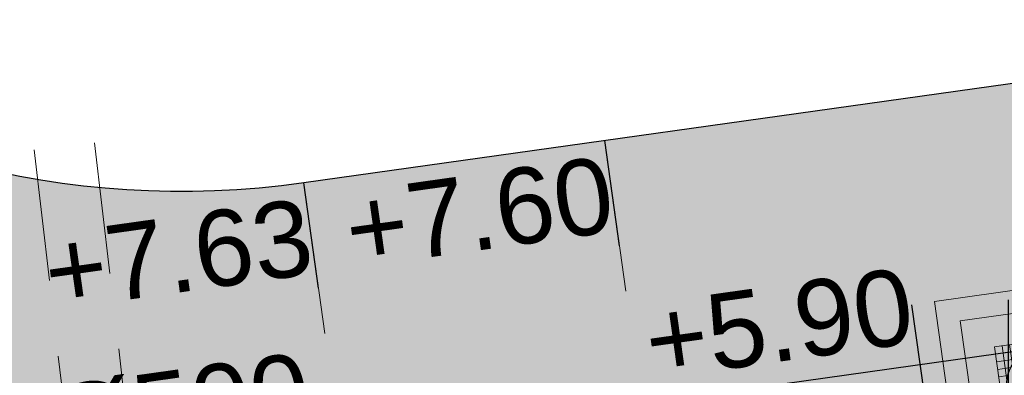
# Model space of a CAD drawing. Extents: x 98477 to 100410, y 398052 to 398969.
# Tile 232 of 256: x 98818.28 to 98824.76, y 398295.71 to 398298.05. Entities that reach past the tile are written whole.
import ezdxf
from ezdxf.enums import TextEntityAlignment as Align

# ---------------------------------------------------------------- set-up
doc = ezdxf.new("R2010")
doc.units = 0
doc.linetypes.add('DASHEDX2', pattern=[1.5, 1, -0.5])
for name, color, linetype, lineweight in [('N-IE-mantelbuis ø250', 42, 'DASHEDX2', 18), ('N-KO-kantverharding', 2, 'Continuous', 25), ('N-RI-RWA b.o.b.', 162, 'Continuous', 25), ('N-RI-RWA hoofdriool buiswand', 162, 'Continuous', 13), ('N-RI-RWA put', 1, 'Continuous', 25), ('N-RI-RWA putdeksel', 7, 'Continuous', 18), ('N-RI-RWA putwand', 7, 'Continuous', 18), ('N-RI-RWA strenginformatie', 162, 'Continuous', 25), ('N-RI-stroomrichting', 7, 'Continuous', 25), ("N-VH-arcering 'MAT' grijs 251", 251, 'Continuous', 18), ('X-AL-hoogtelijn - Niv 1', 1, 'AL-HOOGTELIJN', 18), ('X-AL-planthoogte VERWERKT', 180, 'Continuous', 25)]:
    doc.layers.add(name, color=color, linetype=linetype, lineweight=lineweight)
for name, color, linetype, plot in [('X-AL-contourlijnen', 30, 'Continuous', False), ('X-AL-hulplijn', 30, 'Continuous', False), ('X-AL-hulplijn riolering', 30, 'Continuous', False)]:
    doc.layers.add(name, color=color, linetype=linetype, plot=plot)
doc.styles.add('CS Annotative', font='arial.ttf')
doc.styles.get("Standard").update_dxf_attribs({"font": 'txt.shx'})
doc.linetypes.add('AL-HOOGTELIJN', pattern='A,10,-1.5,["H",Standard,S=0.9,R=0,X=-0.3,Y=-0.45],-1.5,30', length=43)

# ---------------------------------------------------------------- blocks, each defined once
blk = doc.blocks.new('*U52')
h = blk.add_hatch(color=256)
h.dxf.hatch_style = 1
h.paths.add_polyline_path([(-0.1564719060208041, -0.2076452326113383, 0.6188187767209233), (0.2599999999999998, -1.249000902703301e-16, 0.2354687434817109), (0.1564719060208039, 0.2076452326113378)])
at = {"flags": 128}
blk.add_lwpolyline([(-0.1564719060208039, -0.2076452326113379), (0.1564719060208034, 0.2076452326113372)], dxfattribs=at)
blk.add_circle((-2.688911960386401e-16, -1.277783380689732e-16), 0.26)
at = {"layer": 'N-RI-RWA putdeksel', "flags": 128}
blk.add_lwpolyline([(-0.255328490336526, -0.3388323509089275), (0.3388323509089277, -0.2553284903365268), (0.2553284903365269, 0.3388323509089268), (-0.3388323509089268, 0.255328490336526)], close=True, dxfattribs=at)
at = {"layer": 'N-RI-RWA putdeksel', "lineweight": 5, "flags": 128}
for points in [[(0.1563016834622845, 0.3249150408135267), (0.1749324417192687, 0.1923503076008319)], [(0.2058150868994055, 0.3318736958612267), (0.2376280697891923, 0.1055125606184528)], [(-0.2893189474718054, 0.2622871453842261), (-0.257505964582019, 0.03592601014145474)], [(-0.2398055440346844, 0.2692458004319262), (-0.2211747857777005, 0.1366810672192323)], [(-0.1902921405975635, 0.2762044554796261), (-0.1780960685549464, 0.1894248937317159)], [(-0.1407787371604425, 0.2831631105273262), (-0.1324283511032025, 0.2237470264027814)], [(-0.09126533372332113, 0.2901217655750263), (-0.08502300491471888, 0.2457052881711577)], [(-0.04175193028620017, 0.2970804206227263), (-0.03618500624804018, 0.2574696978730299)], [(0.007761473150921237, 0.3040390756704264), (0.01400380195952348, 0.2596225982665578)], [(0.03592601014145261, 0.2575059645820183), (0.262287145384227, 0.2893189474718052)], [(0.05727487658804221, 0.3109977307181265), (0.06562526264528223, 0.2515816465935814)], [(0.1067882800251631, 0.3179563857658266), (0.1189843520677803, 0.2311768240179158)], [(-0.3318736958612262, 0.2058150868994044), (-0.1055125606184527, 0.2376280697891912)], [(0.1366810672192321, 0.2211747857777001), (0.2692458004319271, 0.2398055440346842)], [(-0.3249150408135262, 0.1563016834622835), (-0.1923503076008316, 0.1749324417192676)], [(0.1894248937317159, 0.1780960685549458), (0.2762044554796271, 0.190292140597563)], [(0.2237470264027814, 0.1324283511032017), (0.2831631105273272, 0.1407787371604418)], [(-0.3179563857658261, 0.1067882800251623), (-0.2311768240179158, 0.1189843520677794)], [(-0.310997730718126, 0.05727487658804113), (-0.2515816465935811, 0.06562526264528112)], [(0.2457052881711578, 0.08502300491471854), (0.2901217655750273, 0.0912653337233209)], [(-0.304039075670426, 0.007761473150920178), (-0.2596225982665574, 0.01400380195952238)], [(0.2574696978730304, 0.03618500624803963), (0.2970804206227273, 0.04175193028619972)], [(-0.2970804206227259, -0.04175193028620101), (-0.2574696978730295, -0.03618500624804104)], [(0.2515816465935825, -0.06562526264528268), (0.3109977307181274, -0.05727487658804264)], [(0.2575059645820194, -0.03592601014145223), (0.2893189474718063, -0.2622871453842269)], [(0.2596225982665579, -0.01400380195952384), (0.3040390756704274, -0.007761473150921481)], [(-0.2901217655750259, -0.09126533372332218), (-0.2457052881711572, -0.08502300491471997)], [(-0.2376280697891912, -0.1055125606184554), (-0.2058150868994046, -0.3318736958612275)], [(0.2311768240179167, -0.118984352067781), (0.3179563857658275, -0.1067882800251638)], [(-0.2831631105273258, -0.1407787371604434), (-0.2237470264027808, -0.1324283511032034)], [(-0.2762044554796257, -0.1902921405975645), (-0.1894248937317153, -0.1780960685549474)], [(-0.1749324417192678, -0.1923503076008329), (-0.1563016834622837, -0.3249150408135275)], [(0.1780960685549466, -0.1894248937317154), (0.1902921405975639, -0.2762044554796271)], [(0.1923503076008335, -0.1749324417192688), (0.3249150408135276, -0.1563016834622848)], [(0.2211747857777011, -0.1366810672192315), (0.2398055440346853, -0.269245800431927)], [(-0.2692458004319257, -0.2398055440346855), (-0.136681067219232, -0.2211747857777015)], [(-0.2622871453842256, -0.2893189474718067), (-0.0359260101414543, -0.2575059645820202)], [(-0.1189843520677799, -0.2311768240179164), (-0.1067882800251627, -0.3179563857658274)], [(-0.06562526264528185, -0.2515816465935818), (-0.05727487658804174, -0.3109977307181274)], [(0.03618500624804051, -0.2574696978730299), (0.04175193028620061, -0.2970804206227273)], [(0.08502300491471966, -0.2457052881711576), (0.09126533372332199, -0.2901217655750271)], [(0.1055125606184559, -0.2376280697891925), (0.3318736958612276, -0.205815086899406)], [(0.1324283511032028, -0.2237470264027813), (0.140778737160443, -0.2831631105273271)], [(-0.01400380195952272, -0.2596225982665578), (-0.007761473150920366, -0.3040390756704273)]]:
    blk.add_lwpolyline(points, dxfattribs=at)
at = {"layer": 'N-RI-RWA putwand', "flags": 128}
for points in [[(-0.5532117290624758, -0.7341367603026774), (0.7341367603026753, -0.5532117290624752), (0.5532117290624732, 0.7341367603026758), (-0.7341367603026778, 0.5532117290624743)], [(-0.4255474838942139, -0.5647205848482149), (0.564720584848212, -0.425547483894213), (0.4255474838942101, 0.5647205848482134), (-0.5647205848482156, 0.4255474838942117)]]:
    blk.add_lwpolyline(points, close=True, dxfattribs=at)
blk = doc.blocks.new('*U185')
at = {"layer": 'X-AL-hulplijn', "flags": 128}
blk.add_lwpolyline([(-0.346593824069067, -0.04871058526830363), (0.3465938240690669, 0.04871058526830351)], dxfattribs=at)
at = {"layer": 'X-AL-planthoogte VERWERKT', "linetype": 'Continuous', "style": 'CS Annotative'}
blk.add_attdef('HOOGTE-LINKS', text='', height=0.4999999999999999, rotation=277.9999999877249, dxfattribs=at).set_placement((0, 0), align=Align.MIDDLE_RIGHT)
blk = doc.blocks.new('*U128')
at = {"layer": 'X-AL-hulplijn riolering', "flags": 128}
for points in [[(2.160922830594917e-18, -3), (2.160922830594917e-18, 3)], [(4.239418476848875, -1.423843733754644), (3.68272607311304, 2.537228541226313)], [(-3.682726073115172, -2.537228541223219), (-4.239418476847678, 1.423843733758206)], [(9.902680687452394, 1.391731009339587), (-2.177227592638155e-16, -6.180527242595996e-17)], [(0, 0), (-9.902680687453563, -1.391731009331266)]]:
    blk.add_lwpolyline(points, dxfattribs=at)
at = {"layer": 'N-RI-RWA b.o.b.', "linetype": 'Continuous', "style": 'CS Annotative'}
blk.add_attdef('B.o.b.rechts', text='', height=0.5, rotation=7.999999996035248, dxfattribs=at).set_placement((0.7365452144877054, 0.5074457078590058), align=Align.MIDDLE_LEFT)
blk.add_attdef('B.o.b.links', text='', height=0.5, rotation=7.999999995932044, dxfattribs=at).set_placement((-0.847883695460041, 0.2847687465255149), align=Align.MIDDLE_RIGHT)
blk = doc.blocks.new('*U234')
at = {"layer": 'X-AL-hulplijn riolering', "flags": 128}
for points in [[(2.529472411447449e-16, -3), (2.529472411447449e-16, 3)], [(0, 0), (1.391731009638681, -9.902680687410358)], [(3.581026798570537, -11.10973658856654), (-0.3800454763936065, -11.66642899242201)]]:
    blk.add_lwpolyline(points, dxfattribs=at)
at = {"layer": 'N-RI-RWA b.o.b.', "linetype": 'Continuous', "style": 'CS Annotative'}
blk.add_attdef('B.o.b.links', text='', height=0.5, rotation=97.99999999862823, dxfattribs=at).set_placement((-0.07600909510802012, -2.333285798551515), align=Align.MIDDLE_RIGHT)
blk = doc.blocks.new('*U225')
at = {"layer": 'N-RI-stroomrichting'}
h = blk.add_hatch(color=256, dxfattribs=at)
h.dxf.hatch_style = 1
h.paths.add_polyline_path([(1.980536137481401, 0.2783462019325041), (-1.841363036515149, -1.268614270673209), (-2.119709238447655, 0.7119218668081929)])
blk.add_lwpolyline([(1.980536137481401, 0.2783462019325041), (-1.841363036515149, -1.268614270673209), (-2.119709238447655, 0.7119218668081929)], close=True, dxfattribs=at)
at = {"layer": 'X-AL-hulplijn riolering'}
blk.add_lwpolyline([(0.4523125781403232, -3.218371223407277), (-0.4523125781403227, 3.218371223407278)], dxfattribs=at)
at = {"lineweight": 25, "style": 'CS Annotative'}
blk.add_attdef('Strenginformatie', text='', height=2.5, rotation=8.000000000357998, dxfattribs=at).set_placement((-0.4523125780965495, 3.218371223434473), align=Align.MIDDLE_CENTER)

msp = doc.modelspace()

# ---------------------------------------------------------------- hatches: boundary and pattern name
at = {"layer": "N-VH-arcering 'MAT' grijs 251"}
h = msp.add_hatch(color=256, dxfattribs=at)
h.dxf.hatch_style = 1
edge = h.paths.add_edge_path()
edge.add_line((98801.70985258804, 398275.5025756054), (98759.07881222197, 398269.5111736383))
edge.add_arc((98758.55691309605, 398273.2246788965), 3.749999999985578, 188.0000000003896, 277.9999999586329, ccw=False)
edge.add_line((98754.84340783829, 398272.7027797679), (98754.7320693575, 398273.4949942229))
edge.add_arc((98759.43584268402, 398274.1560664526), 4.75000000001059, 98.00000000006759, 188.0000000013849, ccw=False)
edge.add_line((98758.77477045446, 398278.859839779), (98802.64364589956, 398285.0252081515))
edge.add_arc((98800.79960231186, 398298.1462600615), 13.24999999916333, 278.0000000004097, 315.3695932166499)
edge.add_arc((98814.32101528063, 398284.7981743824), 5.750000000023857, 97.99999999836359, 135.3695932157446, ccw=False)
edge.add_line((98813.52076995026, 398290.4922157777), (98817.94515990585, 398291.114023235))
edge.add_arc((98818.74540523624, 398285.4199818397), 5.750000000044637, 8.00000000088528, 97.99999999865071, ccw=False)
edge.add_line((98824.43944663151, 398286.2202271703), (98832.12180180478, 398231.5574297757))
edge.add_arc((98824.4472242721, 398230.4788382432), 7.74999999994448, -36.90337989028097, 8.000000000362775, ccw=False)
edge.add_line((98830.64450586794, 398225.8252159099), (98822.02531955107, 398214.3469478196))
edge.add_arc((98828.62242576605, 398209.3930917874), 8.249999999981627, 143.0966201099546, 188.000000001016)
edge.add_line((98820.45271419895, 398208.2449137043), (98820.95212056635, 398204.6914527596))
edge.add_line((98820.95212056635, 398204.6914527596), (98824.98814049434, 398175.9736787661))
edge.add_line((98824.98814049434, 398175.9736787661), (98826.34507822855, 398166.3185650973))
edge.add_arc((98829.56344945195, 398166.7708776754), 3.249999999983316, 187.9999999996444, 277.9999999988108)
edge.add_line((98830.01576203, 398163.552506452), (98845.49611657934, 398165.7281284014))
edge.add_line((98845.49611657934, 398165.7281284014), (98850.05134969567, 398166.3683246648))
edge.add_line((98850.05134969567, 398166.3683246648), (98871.26042709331, 398169.349066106))
edge.add_line((98871.26042709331, 398169.349066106), (98879.77673248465, 398170.5459547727))
edge.add_line((98879.77673248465, 398170.5459547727), (98895.91810200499, 398172.8144763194))
edge.add_line((98895.91810200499, 398172.8144763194), (98895.01347684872, 398179.2512187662))
edge.add_line((98895.01347684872, 398179.2512187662), (98835.84495974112, 398170.9356259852))
edge.add_arc((98835.18388751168, 398175.6393993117), 4.749999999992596, 188.0000000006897, 277.9999999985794, ccw=False)
edge.add_line((98830.48011418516, 398174.9783270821), (98825.97718274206, 398207.0183491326))
edge.add_arc((98833.65176027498, 398208.096940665), 7.750000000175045, 143.0966201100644, 188.0000000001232, ccw=False)
edge.add_line((98827.4544786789, 398212.7505629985), (98836.07366499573, 398224.2288310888))
edge.add_arc((98829.47655878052, 398229.1826871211), 8.250000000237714, 323.096620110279, 367.9999999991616)
edge.add_line((98837.64627034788, 398230.3308652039), (98837.34238794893, 398232.4931008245))
edge.add_line((98837.34238794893, 398232.4931008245), (98837.34238780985, 398232.493100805))
edge.add_line((98837.34238780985, 398232.493100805), (98829.68786739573, 398286.9578446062))
edge.add_arc((98835.38190879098, 398287.7580899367), 5.749999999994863, 97.99999999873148, 188.0000000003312, ccw=False)
edge.add_line((98834.58166346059, 398293.452131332), (98882.50500414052, 398300.1873176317))
edge.add_arc((98883.61838894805, 398292.2651730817), 8.000000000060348, 11.632034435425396, 97.9999999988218, ccw=False)
edge.add_line((98891.45409032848, 398293.8781776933), (98890.9995, 398296.0865))
edge.add_line((98890.9995, 398296.0865), (98889.023, 398305.688))
edge.add_line((98889.023, 398305.688), (98888.557, 398307.974))
edge.add_line((98888.557, 398307.974), (98887.38477368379, 398314.7597044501))
edge.add_arc((98879.50153614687, 398313.3978799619), 8.00000000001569, -82.00000000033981, 9.801079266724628, ccw=False)
edge.add_line((98880.6149209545, 398305.475735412), (98872.94460748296, 398304.3977431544))
edge.add_arc((98872.42270835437, 398308.1112484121), 3.749999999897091, 189.4265010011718, 278.00000000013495, ccw=False)
edge.add_arc((92946.7354543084, 397324.3039467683), 6003.049999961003, 9.42650100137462, 10.61166010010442)
edge.add_line((98847.1206531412, 398429.7738954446), (98842.31285519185, 398429.0982035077))
edge.add_arc((92946.7354539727, 397324.3039467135), 5998.200000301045, 9.428546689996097, 10.613773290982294, ccw=False)
edge.add_arc((98860.08948650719, 398306.4687901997), 3.840166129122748, -81.43407539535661, 6.657381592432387, ccw=False)
edge.add_line((98860.66146879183, 398302.6714605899), (98847.18483033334, 398300.7774425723))
edge.add_line((98847.18483033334, 398300.7774425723), (98842.62959721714, 398300.1372463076))
edge.add_line((98842.62959721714, 398300.1372463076), (98820.15051205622, 398296.9780169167))
edge.add_arc((98819.35026672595, 398302.672058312), 5.749999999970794, 187.9999999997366, 277.99999999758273, ccw=False)
edge.add_line((98813.65622533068, 398301.8718129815), (98812.30624625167, 398311.4774132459))
edge.add_line((98812.30624625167, 398311.4774132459), (98811.1093575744, 398319.9937186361))
edge.add_line((98811.1093575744, 398319.9937186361), (98809.24443803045, 398333.2633107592))
edge.add_line((98809.24443803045, 398333.2633107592), (98808.67382831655, 398337.3234098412))
edge.add_line((98808.67382831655, 398337.3234098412), (98807.71353391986, 398344.1562595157))
edge.add_line((98807.71353391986, 398344.1562595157), (98807.70657526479, 398344.2057729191))
edge.add_line((98807.70657526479, 398344.2057729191), (98811.66764753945, 398344.7624653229))
edge.add_line((98811.66764753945, 398344.7624653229), (98829.49247277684, 398347.2675811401))
edge.add_line((98829.49247277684, 398347.2675811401), (98831.96814294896, 398347.6155138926))
edge.add_line((98831.96814294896, 398347.6155138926), (98831.06351779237, 398354.0522563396))
edge.add_line((98831.06351779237, 398354.0522563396), (98828.58784762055, 398353.704323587))
edge.add_line((98828.58784762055, 398353.704323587), (98810.76302238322, 398351.1992077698))
edge.add_line((98810.76302238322, 398351.1992077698), (98806.80195010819, 398350.6425153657))
edge.add_line((98806.80195010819, 398350.6425153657), (98806.79499145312, 398350.6920287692))
edge.add_line((98806.79499145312, 398350.6920287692), (98805.14616655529, 398362.4240275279))
edge.add_line((98805.14616655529, 398362.4240275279), (98805.04836903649, 398363.119893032))
edge.add_line((98805.04836903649, 398363.119893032), (98803.99065346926, 398370.6459303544))
edge.add_line((98803.99065346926, 398370.6459303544), (98802.48758397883, 398381.3408254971))
edge.add_line((98802.48758397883, 398381.3408254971), (98801.4298684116, 398388.8668628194))
edge.add_line((98801.4298684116, 398388.8668628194), (98799.92679892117, 398399.561757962))
edge.add_line((98799.92679892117, 398399.561757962), (98798.86908335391, 398407.0877952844))
edge.add_line((98798.86908335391, 398407.0877952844), (98797.36601386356, 398417.7826904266))
edge.add_line((98797.36601386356, 398417.7826904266), (98796.79540414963, 398421.8427895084))
edge.add_line((98796.79540414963, 398421.8427895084), (98795.88382033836, 398428.3290453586))
edge.add_line((98795.88382033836, 398428.3290453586), (98795.87686168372, 398428.3785587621))
edge.add_line((98795.87686168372, 398428.3785587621), (98799.83793395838, 398428.9352511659))
edge.add_line((98799.83793395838, 398428.9352511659), (98817.66275919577, 398431.4403669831))
edge.add_line((98817.66275919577, 398431.4403669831), (98820.13842936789, 398431.7882997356))
edge.add_line((98820.13842936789, 398431.7882997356), (98819.2338042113, 398438.2250421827))
edge.add_line((98819.2338042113, 398438.2250421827), (98816.75813403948, 398437.87710943))
edge.add_line((98816.75813403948, 398437.87710943), (98798.93330880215, 398435.3719936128))
edge.add_line((98798.93330880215, 398435.3719936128), (98794.9722365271, 398434.8153012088))
edge.add_line((98794.9722365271, 398434.8153012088), (98794.96527787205, 398434.8648146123))
edge.add_line((98794.96527787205, 398434.8648146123), (98793.37870452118, 398446.1538705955))
edge.add_line((98793.37870452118, 398446.1538705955), (98792.73850825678, 398450.7091037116))
edge.add_line((98792.73850825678, 398450.7091037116), (98789.33816684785, 398474.9037900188))
edge.add_line((98789.33816684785, 398474.9037900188), (98783.89169246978, 398474.1383379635))
edge.add_line((98783.89169246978, 398474.1383379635), (98786.76317609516, 398453.7066703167))
edge.add_arc((98782.05940276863, 398453.0455980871), 4.750000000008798, -82.0000000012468, 7.999999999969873, ccw=False)
edge.add_line((98782.72047499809, 398448.3418247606), (98773.11487473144, 398446.9918456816))
edge.add_line((98773.11487473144, 398446.9918456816), (98764.5985693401, 398445.7949570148))
edge.add_line((98764.5985693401, 398445.7949570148), (98743.40683266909, 398442.8166526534))
edge.add_line((98743.40683266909, 398442.8166526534), (98734.89052727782, 398441.6197639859))
edge.add_line((98734.89052727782, 398441.6197639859), (98611.80020633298, 398424.3205475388))
edge.add_line((98611.80020633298, 398424.3205475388), (98607.65702311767, 398453.8008279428))
edge.add_arc((98611.6373665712, 398454.1216500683), 3.993251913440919, 101.39182936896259, 184.6081706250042, ccw=False)
edge.add_line((98610.84862924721, 398458.0362323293), (98611.83889731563, 398458.1754054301))
edge.add_line((98611.83889731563, 398458.1754054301), (98639.5664032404, 398462.0722522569))
edge.add_line((98639.5664032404, 398462.0722522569), (98641.54693937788, 398462.3505984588))
edge.add_line((98641.54693937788, 398462.3505984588), (98659.37176461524, 398464.8557142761))
edge.add_line((98659.37176461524, 398464.8557142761), (98661.84743478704, 398465.2036470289))
edge.add_line((98661.84743478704, 398465.2036470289), (98660.94280963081, 398471.6403894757))
edge.add_line((98660.94280963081, 398471.6403894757), (98649.90132066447, 398470.0886093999))
edge.add_line((98649.90132066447, 398470.0886093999), (98624.64948491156, 398466.5396953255))
edge.add_line((98624.64948491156, 398466.5396953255), (98622.66894877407, 398466.2613491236))
edge.add_line((98622.66894877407, 398466.2613491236), (98604.84412353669, 398463.7562333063))
edge.add_line((98604.84412353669, 398463.7562333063), (98602.86358739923, 398463.4778871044))
edge.add_line((98602.86358739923, 398463.4778871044), (98594.9414428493, 398462.3645022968))
edge.add_line((98594.9414428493, 398462.3645022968), (98576.27488975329, 398459.7410893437))
edge.add_line((98576.27488975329, 398459.7410893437), (98577.17951490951, 398453.3043468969))
edge.add_line((98577.17951490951, 398453.3043468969), (98578.1697829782, 398453.4435199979))
edge.add_line((98578.1697829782, 398453.4435199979), (98598.47059208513, 398456.2943364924))
edge.add_arc((98598.79151287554, 398452.3139562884), 3.993296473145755, 11.424909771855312, 94.60953932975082, ccw=False)
edge.add_line((98602.70568277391, 398453.1049624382), (98606.84886598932, 398423.6246820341))
edge.add_line((98606.84886598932, 398423.6246820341), (98548.81915716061, 398415.4691383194))
edge.add_arc((98548.15808493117, 398420.172911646), 4.750000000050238, 188.0000000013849, 277.99999999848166, ccw=False)
edge.add_line((98543.45431160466, 398419.5118394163), (98539.76818545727, 398445.7399897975))
edge.add_line((98539.76818545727, 398445.7399897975), (98538.97597100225, 398445.6286513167))
edge.add_line((98538.97597100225, 398445.6286513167), (98538.73241807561, 398447.361620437))
edge.add_line((98538.73241807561, 398447.361620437), (98534.77134580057, 398446.8049280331))
edge.add_line((98534.77134580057, 398446.8049280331), (98536.52992450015, 398434.2919904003))
edge.add_line((98536.52992450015, 398434.2919904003), (98537.17012076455, 398429.7367572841))
edge.add_line((98537.17012076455, 398429.7367572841), (98538.39484405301, 398421.0223982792))
edge.add_line((98538.39484405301, 398421.0223982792), (98539.03504031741, 398416.467165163))
edge.add_line((98539.03504031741, 398416.467165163), (98541.02521566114, 398402.30633178))
edge.add_line((98541.02521566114, 398402.30633178), (98541.66541192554, 398397.7510986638))
edge.add_line((98541.66541192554, 398397.7510986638), (98543.65558726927, 398383.5902652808))
edge.add_line((98543.65558726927, 398383.5902652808), (98544.29578353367, 398379.0350321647))
edge.add_line((98544.29578353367, 398379.0350321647), (98545.60401068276, 398369.7265123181))
edge.add_arc((98543.87104156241, 398369.4829593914), 1.750000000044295, -82.00000000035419, 7.99999999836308, ccw=False)
edge.add_line((98544.11459448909, 398367.7499902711), (98522.47723718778, 398364.7090580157))
edge.add_line((98522.47723718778, 398364.7090580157), (98523.21485462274, 398359.4606372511))
edge.add_line((98523.21485462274, 398359.4606372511), (98545.05026553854, 398362.5294041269))
edge.add_line((98545.05026553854, 398362.5294041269), (98549.60549865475, 398363.1696003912))
edge.add_line((98549.60549865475, 398363.1696003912), (98564.16243926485, 398365.2154449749))
edge.add_arc((98564.82351149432, 398360.5116716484), 4.749999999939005, 8.000000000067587, 97.99999999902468, ccw=False)
edge.add_line((98569.5272848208, 398361.172743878), (98576.49985717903, 398311.5603136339))
edge.add_arc((98571.7960838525, 398310.8992414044), 4.749999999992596, -82.0000000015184, 7.999999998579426, ccw=False)
edge.add_line((98572.45715608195, 398306.1954680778), (98563.84182388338, 398304.9846620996))
edge.add_line((98563.84182388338, 398304.9846620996), (98559.28659076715, 398304.3444658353))
edge.add_line((98559.28659076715, 398304.3444658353), (98541.0161448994, 398301.7767221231))
edge.add_line((98541.0161448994, 398301.7767221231), (98541.7537623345, 398296.5283013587))
edge.add_line((98541.7537623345, 398296.5283013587), (98553.88454617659, 398298.2331718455))
edge.add_arc((98554.12809910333, 398296.5002027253), 1.749999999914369, 7.999999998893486, 98.0000000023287, ccw=False)
edge.add_line((98555.86106822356, 398296.7437556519), (98557.35022040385, 398286.1478873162))
edge.add_line((98557.35022040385, 398286.1478873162), (98557.99041666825, 398281.5926542))
edge.add_line((98557.99041666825, 398281.5926542), (98560.13368242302, 398266.3425259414))
edge.add_line((98560.13368242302, 398266.3425259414), (98560.77387868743, 398261.7872928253))
edge.add_line((98560.77387868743, 398261.7872928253), (98562.9171444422, 398246.5371645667))
edge.add_line((98562.9171444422, 398246.5371645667), (98563.5573407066, 398241.9819314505))
edge.add_line((98563.5573407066, 398241.9819314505), (98565.70060646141, 398226.7318031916))
edge.add_line((98565.70060646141, 398226.7318031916), (98566.34080272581, 398222.1765700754))
edge.add_line((98566.34080272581, 398222.1765700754), (98567.56552601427, 398213.4622110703))
edge.add_line((98567.56552601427, 398213.4622110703), (98568.20572227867, 398208.9069779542))
edge.add_line((98568.20572227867, 398208.9069779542), (98576.53105717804, 398149.6691420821))
edge.add_line((98576.53105717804, 398149.6691420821), (98576.55610833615, 398149.4908938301))
edge.add_line((98576.55610833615, 398149.4908938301), (98535.4599834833, 398143.7152101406))
edge.add_line((98535.4599834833, 398143.7152101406), (98536.3465161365, 398137.4072025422))
edge.add_line((98536.3465161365, 398137.4072025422), (98537.33678420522, 398137.5463756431))
edge.add_line((98537.33678420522, 398137.5463756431), (98577.44264098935, 398143.1828862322))
edge.add_line((98577.44264098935, 398143.1828862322), (98578.76478544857, 398133.7753395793))
edge.add_line((98578.76478544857, 398133.7753395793), (98538.65892866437, 398128.1388289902))
edge.add_line((98538.65892866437, 398128.1388289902), (98537.66866059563, 398127.9996558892))
edge.add_line((98537.66866059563, 398127.9996558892), (98538.57328575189, 398121.5629134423))
edge.add_line((98538.57328575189, 398121.5629134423), (98579.66941060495, 398127.3385971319))
edge.add_line((98579.66941060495, 398127.3385971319), (98579.67636925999, 398127.2890837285))
edge.add_line((98579.67636925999, 398127.2890837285), (98580.7660946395, 398119.5352847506))
edge.add_line((98580.7660946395, 398119.5352847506), (98582.57534495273, 398106.6617998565))
edge.add_line((98582.57534495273, 398106.6617998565), (98583.06245080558, 398103.1958616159))
edge.add_line((98583.06245080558, 398103.1958616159), (98584.87170111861, 398090.3223767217))
edge.add_line((98584.87170111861, 398090.3223767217), (98585.35880697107, 398086.8564384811))
edge.add_line((98585.35880697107, 398086.8564384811), (98587.16805728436, 398073.9829535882))
edge.add_line((98587.16805728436, 398073.9829535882), (98588.14928671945, 398067.0011433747))
edge.add_arc((98585.92118356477, 398066.6880038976), 2.249999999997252, -71.05267843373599, 7.999999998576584, ccw=False)
edge.add_line((98586.6517556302, 398064.5599145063), (98587.08769329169, 398064.7095716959))
edge.add_line((98587.08769329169, 398064.7095716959), (98595.76511800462, 398067.6885274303))
edge.add_line((98595.76511800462, 398067.6885274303), (98596.09256923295, 398067.8009412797))
edge.add_arc((98595.36199716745, 398069.9290306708), 2.249999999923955, 187.9999999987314, 288.947321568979, ccw=False)
edge.add_line((98593.13389401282, 398069.6158911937), (98582.46560133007, 398145.5247379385))
edge.add_arc((98587.16937465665, 398146.1858101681), 4.750000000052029, 98.00000000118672, 187.9999999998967, ccw=False)
edge.add_line((98586.50830242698, 398150.8895834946), (98609.06670264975, 398154.0599598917))
edge.add_line((98609.06670264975, 398154.0599598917), (98621.30783352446, 398156.2004915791))
edge.add_line((98621.30783352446, 398156.2004915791), (98618.71337939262, 398174.6609919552))
edge.add_line((98618.71337939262, 398174.6609919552), (98600.88855415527, 398172.155876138))
edge.add_line((98600.88855415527, 398172.155876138), (98602.70587460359, 398159.2249692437))
edge.add_line((98602.70587460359, 398159.2249692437), (98585.67326382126, 398156.8311919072))
edge.add_arc((98585.08617653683, 398161.633146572), 4.837710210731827, 189.0296070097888, 276.97039299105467, ccw=False)
edge.add_line((98580.30841826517, 398160.8738930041), (98573.6350680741, 398208.3572469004))
edge.add_line((98573.6350680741, 398208.3572469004), (98572.71652560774, 398214.8930161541))
edge.add_line((98572.71652560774, 398214.8930161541), (98570.01656744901, 398234.1042166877))
edge.add_line((98570.01656744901, 398234.1042166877), (98569.09802498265, 398240.6399859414))
edge.add_line((98569.09802498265, 398240.6399859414), (98568.63179509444, 398243.9573839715))
edge.add_line((98568.63179509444, 398243.9573839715), (98568.16556520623, 398247.2747820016))
edge.add_arc((98572.86933853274, 398247.9358542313), 4.74999999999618, 98.00000000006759, 188.0000000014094, ccw=False)
edge.add_line((98572.20826630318, 398252.6396275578), (98597.85620928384, 398256.2442108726))
edge.add_line((98597.85620928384, 398256.2442108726), (98604.39197853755, 398257.1627533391))
edge.add_line((98604.39197853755, 398257.1627533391), (98619.64210679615, 398259.3060190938))
edge.add_line((98619.64210679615, 398259.3060190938), (98626.17787604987, 398260.2245615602))
edge.add_line((98626.17787604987, 398260.2245615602), (98639.44746817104, 398262.089481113))
edge.add_line((98639.44746817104, 398262.089481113), (98639.4969815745, 398262.096439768))
edge.add_line((98639.4969815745, 398262.096439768), (98640.05367397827, 398258.1353674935))
edge.add_line((98640.05367397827, 398258.1353674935), (98641.8629242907, 398245.2618825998))
edge.add_line((98641.8629242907, 398245.2618825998), (98642.14127049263, 398243.2813464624))
edge.add_line((98642.14127049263, 398243.2813464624), (98643.25465530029, 398235.3592019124))
edge.add_line((98643.25465530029, 398235.3592019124), (98644.5767997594, 398225.9516552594))
edge.add_line((98644.5767997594, 398225.9516552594), (98646.03811731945, 398215.5538405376))
edge.add_line((98646.03811731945, 398215.5538405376), (98646.38605007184, 398213.0781703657))
edge.add_line((98646.38605007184, 398213.0781703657), (98652.82279251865, 398213.9827955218))
edge.add_line((98652.82279251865, 398213.9827955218), (98652.47485976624, 398216.4584656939))
edge.add_line((98652.47485976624, 398216.4584656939), (98651.70940771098, 398221.904940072))
edge.add_line((98651.70940771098, 398221.904940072), (98651.43106150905, 398223.8854762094))
edge.add_line((98651.43106150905, 398223.8854762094), (98649.62181119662, 398236.758961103))
edge.add_line((98649.62181119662, 398236.758961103), (98649.34346499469, 398238.7394972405))
edge.add_line((98649.34346499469, 398238.7394972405), (98646.49041642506, 398259.0399926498))
edge.add_line((98646.49041642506, 398259.0399926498), (98645.93372402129, 398263.0010649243))
edge.add_line((98645.93372402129, 398263.0010649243), (98645.98323742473, 398263.0080235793))
edge.add_line((98645.98323742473, 398263.0080235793), (98654.39783815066, 398264.1906185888))
edge.add_line((98654.39783815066, 398264.1906185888), (98722.62535253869, 398273.7793704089))
edge.add_line((98722.62535253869, 398273.7793704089), (98731.14165792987, 398274.9762590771))
edge.add_line((98731.14165792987, 398274.9762590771), (98743.97026282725, 398276.7792019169))
edge.add_arc((98744.55735011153, 398271.9772472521), 4.837710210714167, 9.02960700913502, 96.9703929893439, ccw=False)
edge.add_line((98749.33510838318, 398272.73650082), (98750.7268393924, 398262.8338201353))
edge.add_line((98750.7268393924, 398262.8338201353), (98752.41029510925, 398263.0704144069))
edge.add_line((98752.41029510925, 398263.0704144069), (98756.96552822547, 398263.7106106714))
edge.add_line((98756.96552822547, 398263.7106106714), (98772.21565648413, 398265.8538764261))
edge.add_line((98772.21565648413, 398265.8538764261), (98776.77088960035, 398266.4940726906))
edge.add_line((98776.77088960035, 398266.4940726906), (98795.98209013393, 398269.1940308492))
edge.add_line((98795.98209013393, 398269.1940308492), (98800.53732325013, 398269.8342271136))
edge.add_line((98800.53732325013, 398269.8342271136), (98802.46834598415, 398270.1056146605))
edge.add_line((98802.46834598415, 398270.1056146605), (98801.70985258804, 398275.5025756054))
edge = h.paths.add_edge_path(flags=16)
edge.add_line((98744.0622075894, 398333.4636472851), (98751.98435213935, 398334.5770320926))
edge.add_line((98751.98435213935, 398334.5770320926), (98753.96600319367, 398334.8555349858))
edge.add_line((98753.96600319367, 398334.8555349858), (98764.36270300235, 398336.316695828))
edge.add_line((98764.36270300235, 398336.316695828), (98764.36270299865, 398336.3166958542))
edge.add_line((98764.36270299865, 398336.3166958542), (98766.34323913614, 398336.5950420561))
edge.add_line((98766.34323913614, 398336.5950420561), (98774.26538368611, 398337.7084268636))
edge.add_line((98774.26538368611, 398337.7084268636), (98774.24729118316, 398337.8371617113))
edge.add_line((98774.24729118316, 398337.8371617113), (98802.48973650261, 398341.8063785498))
edge.add_line((98802.48973650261, 398341.8063785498), (98803.0185942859, 398338.0433598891))
edge.add_line((98803.0185942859, 398338.0433598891), (98808.47417984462, 398299.2248515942))
edge.add_arc((98800.79960231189, 398298.1462600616), 7.750000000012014, -82.00000000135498, 8.000000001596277, ccw=False)
edge.add_line((98801.87819384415, 398290.4716825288), (98771.96746476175, 398286.2680036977))
edge.add_line((98771.96746476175, 398286.2680036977), (98767.41223164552, 398285.6278074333))
edge.add_line((98767.41223164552, 398285.6278074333), (98755.13290759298, 398283.9020609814))
edge.add_line((98755.13290759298, 398283.9020609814), (98746.61660220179, 398282.7051723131))
edge.add_line((98746.61660220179, 398282.7051723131), (98730.37620587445, 398280.4227334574))
edge.add_line((98730.37620587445, 398280.4227334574), (98721.85990048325, 398279.2258447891))
edge.add_line((98721.85990048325, 398279.2258447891), (98654.3282516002, 398269.7348904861))
edge.add_arc((98653.66717937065, 398274.4386638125), 4.749999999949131, 187.9999999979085, 277.9999999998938, ccw=False)
edge.add_line((98648.96340604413, 398273.7775915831), (98644.1340994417, 398308.1398935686))
edge.add_line((98644.1340994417, 398308.1398935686), (98642.93721077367, 398316.6561989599))
edge.add_line((98642.93721077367, 398316.6561989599), (98640.29988051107, 398335.4217788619))
edge.add_line((98640.29988051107, 398335.4217788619), (98638.12129075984, 398335.1155980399))
edge.add_line((98638.12129075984, 398335.1155980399), (98637.23004949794, 398334.990342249))
edge.add_line((98637.23004949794, 398334.990342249), (98635.05145974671, 398334.6841614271))
edge.add_line((98635.05145974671, 398334.6841614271), (98635.74036659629, 398329.7823344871))
edge.add_line((98635.74036659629, 398329.7823344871), (98636.93725526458, 398321.266029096))
edge.add_line((98636.93725526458, 398321.266029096), (98638.384655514, 398310.967241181))
edge.add_line((98638.384655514, 398310.967241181), (98639.02485177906, 398306.4120080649))
edge.add_line((98639.02485177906, 398306.4120080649), (98641.16811753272, 398291.1618798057))
edge.add_line((98641.16811753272, 398291.1618798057), (98642.36500620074, 398282.6455744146))
edge.add_line((98642.36500620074, 398282.6455744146), (98643.71498527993, 398273.0399741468))
edge.add_arc((98639.01121195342, 398272.3789019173), 4.749999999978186, -82.00000000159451, 7.999999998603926, ccw=False)
edge.add_line((98639.67228418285, 398267.6751285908), (98619.32227537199, 398264.8151213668))
edge.add_line((98619.32227537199, 398264.8151213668), (98614.27190822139, 398264.1053385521))
edge.add_line((98614.27190822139, 398264.1053385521), (98593.92189940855, 398261.2453313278))
edge.add_arc((98593.26082717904, 398265.9491046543), 4.750000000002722, 188.0000000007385, 277.9999999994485, ccw=False)
edge.add_line((98588.55705385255, 398265.2880324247), (98581.77932383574, 398313.5140873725))
edge.add_line((98581.77932383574, 398313.5140873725), (98580.58243516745, 398322.0303927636))
edge.add_line((98580.58243516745, 398322.0303927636), (98575.23122943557, 398360.1062000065))
edge.add_line((98575.23122943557, 398360.1062000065), (98574.59103317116, 398364.6614331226))
edge.add_line((98574.59103317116, 398364.6614331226), (98572.66348572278, 398378.3766458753))
edge.add_line((98572.66348572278, 398378.3766458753), (98571.18825085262, 398388.8734874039))
edge.add_line((98571.18825085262, 398388.8734874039), (98568.51612731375, 398407.8866343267))
edge.add_arc((98573.21990064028, 398408.5477065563), 4.750000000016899, 97.9999999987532, 188.0000000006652, ccw=False)
edge.add_line((98572.55882841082, 398413.2514798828), (98607.11918401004, 398418.1086211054))
edge.add_line((98607.11918401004, 398418.1086211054), (98607.61431804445, 398418.1782076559))
edge.add_line((98607.61431804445, 398418.1782076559), (98611.58353488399, 398389.9357623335))
edge.add_line((98611.58353488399, 398389.9357623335), (98611.454800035, 398389.9176698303))
edge.add_line((98611.454800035, 398389.9176698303), (98613.2640503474, 398377.0441849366))
edge.add_line((98613.2640503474, 398377.0441849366), (98613.33363689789, 398376.5490509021))
edge.add_line((98613.33363689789, 398376.5490509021), (98626.20712179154, 398378.3583012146))
edge.add_line((98626.20712179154, 398378.3583012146), (98628.18765792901, 398378.6366474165))
edge.add_line((98628.18765792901, 398378.6366474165), (98636.10980247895, 398379.7500322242))
edge.add_line((98636.10980247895, 398379.7500322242), (98648.36932117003, 398381.4729952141))
edge.add_line((98648.36932117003, 398381.4729952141), (98647.4646960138, 398387.9097376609))
edge.add_line((98647.4646960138, 398387.9097376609), (98634.59121112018, 398386.1004873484))
edge.add_line((98634.59121112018, 398386.1004873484), (98632.49184281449, 398385.8054403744))
edge.add_line((98632.49184281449, 398385.8054403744), (98619.73719008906, 398384.0128908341))
edge.add_line((98619.73719008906, 398384.0128908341), (98617.50908693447, 398383.6997513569))
edge.add_line((98617.50908693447, 398383.6997513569), (98612.56565838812, 398418.8740731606))
edge.add_line((98612.56565838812, 398418.8740731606), (98613.06079242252, 398418.943659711))
edge.add_line((98613.06079242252, 398418.943659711), (98667.57504960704, 398426.6051389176))
edge.add_line((98667.57504960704, 398426.6051389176), (98722.08930679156, 398434.2666181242))
edge.add_line((98722.08930679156, 398434.2666181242), (98726.14940587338, 398434.8372278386))
edge.add_line((98726.14940587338, 398434.8372278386), (98759.42241298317, 398439.51344403))
edge.add_line((98759.42241298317, 398439.51344403), (98763.48251206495, 398440.084053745))
edge.add_line((98763.48251206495, 398440.084053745), (98783.48592705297, 398442.8953503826))
edge.add_arc((98784.14699928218, 398438.191577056), 4.750000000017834, 8.000000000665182, 97.99999999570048, ccw=False)
edge.add_line((98788.85077260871, 398438.8526492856), (98795.6145853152, 398390.7256211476))
edge.add_arc((98790.91081198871, 398390.064548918), 4.749999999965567, -82.00000000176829, 8.000000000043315, ccw=False)
edge.add_line((98791.57188421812, 398385.3607755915), (98787.36324492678, 398384.7692899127))
edge.add_line((98787.36324492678, 398384.7692899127), (98774.48976003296, 398382.9600396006))
edge.add_line((98774.48976003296, 398382.9600396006), (98766.12199485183, 398381.7840268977))
edge.add_line((98766.12199485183, 398381.7840268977), (98766.07248144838, 398381.7770682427))
edge.add_line((98766.07248144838, 398381.7770682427), (98764.94517930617, 398389.7982395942))
edge.add_line((98764.94517930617, 398389.7982395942), (98762.09213076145, 398410.0987350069))
edge.add_line((98762.09213076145, 398410.0987350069), (98761.95295766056, 398411.0890030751))
edge.add_line((98761.95295766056, 398411.0890030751), (98755.5162152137, 398410.1843779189))
edge.add_line((98755.5162152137, 398410.1843779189), (98755.65538831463, 398409.1941098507))
edge.add_line((98755.65538831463, 398409.1941098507), (98758.50843688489, 398388.893614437))
edge.add_line((98758.50843688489, 398388.893614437), (98759.63573900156, 398380.8724430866))
edge.add_line((98759.63573900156, 398380.8724430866), (98759.5862255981, 398380.8654844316))
edge.add_line((98759.5862255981, 398380.8654844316), (98748.79230364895, 398379.3484976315))
edge.add_line((98748.79230364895, 398379.3484976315), (98744.23707053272, 398378.7083013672))
edge.add_line((98744.23707053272, 398378.7083013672), (98741.31577972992, 398378.2977407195))
edge.add_line((98741.31577972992, 398378.2977407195), (98735.86930535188, 398377.532288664))
edge.add_line((98735.86930535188, 398377.532288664), (98732.94801454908, 398377.1217280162))
edge.add_line((98732.94801454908, 398377.1217280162), (98728.39278143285, 398376.4815317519))
edge.add_line((98728.39278143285, 398376.4815317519), (98718.31915239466, 398375.0657755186))
edge.add_arc((98720.44154218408, 398359.9641874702), 15.25000000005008, 97.9999999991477, 128.0000000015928)
edge.add_line((98711.052704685, 398371.9813514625), (98707.24934533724, 398369.0098414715))
edge.add_line((98707.24934533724, 398369.0098414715), (98710.51235115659, 398364.8333844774))
edge.add_line((98710.51235115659, 398364.8333844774), (98713.62044188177, 398367.261691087))
edge.add_arc((98721.25410813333, 398357.3241039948), 12.53110121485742, 99.37790491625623, 127.53006232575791, ccw=False)
edge.add_line((98719.21222162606, 398369.6877279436), (98728.55711414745, 398371.001066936))
edge.add_line((98728.55711414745, 398371.001066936), (98733.11234726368, 398371.6412632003))
edge.add_line((98733.11234726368, 398371.6412632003), (98743.90626921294, 398373.1582500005))
edge.add_line((98743.90626921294, 398373.1582500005), (98752.42257460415, 398374.3551386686))
edge.add_line((98752.42257460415, 398374.3551386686), (98763.21649655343, 398375.8721254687))
edge.add_line((98763.21649655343, 398375.8721254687), (98767.77172966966, 398376.512321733))
edge.add_line((98767.77172966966, 398376.512321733), (98793.32064568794, 398380.102987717))
edge.add_arc((98793.7681908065, 398376.2908113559), 3.838357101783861, 9.304190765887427, 96.69580920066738, ccw=False)
edge.add_line((98797.55605007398, 398376.9113815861), (98799.60189465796, 398362.3544409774))
edge.add_line((98799.60189465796, 398362.3544409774), (98801.64078058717, 398347.8470137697))
edge.add_line((98801.64078058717, 398347.8470137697), (98801.71036713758, 398347.3518797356))
edge.add_line((98801.71036713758, 398347.3518797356), (98773.46792181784, 398343.3826628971))
edge.add_line((98773.46792181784, 398343.3826628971), (98773.36075853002, 398344.1451693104))
edge.add_line((98773.36075853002, 398344.1451693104), (98770.8850883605, 398343.7972365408))
edge.add_line((98770.8850883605, 398343.7972365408), (98758.01160346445, 398341.9879862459))
edge.add_line((98758.01160346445, 398341.9879862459), (98756.03106732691, 398341.7096400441))
edge.add_line((98756.03106732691, 398341.7096400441), (98743.15758242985, 398339.900389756))
edge.add_line((98743.15758242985, 398339.900389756), (98743.15758243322, 398339.9003897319))
edge.add_line((98743.15758243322, 398339.9003897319), (98742.16731436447, 398339.761216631))
edge.add_line((98742.16731436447, 398339.761216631), (98743.07193952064, 398333.3244741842))
edge.add_line((98743.07193952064, 398333.3244741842), (98744.0622075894, 398333.4636472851))
edge = h.paths.add_edge_path(flags=16)
edge.add_line((98545.99047331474, 398402.9031704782), (98545.73996173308, 398404.6856530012))
edge.add_arc((98550.44373505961, 398405.3467252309), 4.750000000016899, 98.00000000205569, 188.0000000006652, ccw=False)
edge.add_line((98549.78266282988, 398410.0504985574), (98557.70480737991, 398411.1638833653))
edge.add_arc((98558.36587960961, 398406.4601100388), 4.750000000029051, 8.000000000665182, 98.00000000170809, ccw=False)
edge.add_line((98563.06965293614, 398407.1211822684), (98563.35495779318, 398405.0911327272))
edge.add_line((98563.35495779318, 398405.0911327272), (98565.09462155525, 398392.7127818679))
edge.add_line((98565.09462155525, 398392.7127818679), (98565.44255430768, 398390.237111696))
edge.add_line((98565.44255430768, 398390.237111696), (98567.18221806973, 398377.8587608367))
edge.add_line((98567.18221806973, 398377.8587608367), (98567.46752292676, 398375.8287112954))
edge.add_arc((98562.76374960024, 398375.1676390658), 4.749999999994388, -82.00000000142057, 7.9999999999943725, ccw=False)
edge.add_line((98563.42482182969, 398370.4638657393), (98555.50267727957, 398369.3504809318))
edge.add_arc((98554.84160505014, 398374.0542542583), 4.749999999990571, 187.9999999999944, 277.99999999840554, ccw=False)
edge.add_line((98550.13783172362, 398373.3931820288), (98549.88732014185, 398375.1756645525))
edge.add_line((98549.88732014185, 398375.1756645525), (98548.07806982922, 398388.0491494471))
edge.add_line((98548.07806982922, 398388.0491494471), (98547.79972362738, 398390.0296855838))
edge.add_line((98547.79972362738, 398390.0296855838), (98545.99047331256, 398402.9031704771))
edge = h.paths.add_edge_path(flags=16)
edge.add_line((98580.97427237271, 398279.7231952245), (98580.69592617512, 398281.7037313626))
edge.add_line((98580.69592617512, 398281.7037313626), (98579.23460861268, 398292.1015460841))
edge.add_line((98579.23460861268, 398292.1015460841), (98578.55961907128, 398296.9043462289))
edge.add_arc((98573.85584574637, 398296.2432739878), 4.750000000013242, 8.000000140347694, 98.00000000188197)
edge.add_line((98573.19477351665, 398300.9470473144), (98565.5697093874, 398299.8754144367))
edge.add_arc((98566.23078161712, 398295.1716411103), 4.749999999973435, 98.00000000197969, 186.1903587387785)
edge.add_line((98561.5084782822, 398294.6594387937), (98561.50613232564, 398294.659109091))
edge.add_line((98561.50613232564, 398294.659109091), (98563.66331539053, 398279.3099540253))
edge.add_line((98563.66331539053, 398279.3099540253), (98563.94166159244, 398277.329417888))
edge.add_line((98563.94166159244, 398277.329417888), (98566.09884465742, 398261.9802628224))
edge.add_line((98566.09884465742, 398261.9802628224), (98566.10119061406, 398261.980592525))
edge.add_arc((98570.78174201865, 398262.7898752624), 4.749999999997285, 189.8096412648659, 277.9999999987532)
edge.add_line((98571.4428142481, 398258.0861019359), (98579.06787837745, 398259.1577348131))
edge.add_arc((98578.406806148, 398263.8615081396), 4.749999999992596, 277.9999999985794, 367.9999999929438)
edge.add_line((98583.11057947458, 398264.5225803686), (98582.43558993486, 398269.325380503))
edge.add_line((98582.43558993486, 398269.325380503), (98580.97427237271, 398279.7231952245))
edge = h.paths.add_edge_path(flags=16)
edge.add_line((98615.08128089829, 398162.7819088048), (98614.48868373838, 398166.998456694))
edge.add_arc((98612.75571461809, 398166.7549037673), 1.749999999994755, 8.000000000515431, 98.00000000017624)
edge.add_line((98612.51216169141, 398168.4878728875), (98608.55108941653, 398167.9311804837))
edge.add_arc((98608.79464234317, 398166.1982113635), 1.749999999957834, 97.99999999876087, 188.000000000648)
edge.add_line((98607.06167322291, 398165.9546584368), (98607.65427038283, 398161.7381105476))
edge.add_arc((98609.38723950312, 398161.9816634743), 1.749999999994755, 188.0000000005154, 277.999999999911)
edge.add_line((98609.6307924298, 398160.248694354), (98613.59186470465, 398160.8053867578))
edge.add_arc((98613.348311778, 398162.5383558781), 1.749999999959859, 277.9999999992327, 368.0000000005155)

# ---------------------------------------------------------------- linework, layer by layer
at = {"layer": 'N-IE-mantelbuis ø250', "flags": 128}
for points in [[(98819.34920333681, 398288.8864670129), (98818.37740636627, 398297.1956231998)], [(98819.74649539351, 398288.9329322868), (98818.77469842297, 398297.2420884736)]]:
    msp.add_lwpolyline(points, dxfattribs=at)
at = {"layer": 'N-KO-kantverharding', "flags": 128}
msp.add_lwpolyline([(98842.31285519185, 398429.0982035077, -0.005171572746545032), (98863.90375900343, 398306.9139881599, -0.4044904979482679), (98860.66146879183, 398302.6714605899), (98847.18483033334, 398300.7774425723), (98842.62959721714, 398300.1372463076), (98820.15051205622, 398296.9780169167, -0.4142135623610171), (98813.65622533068, 398301.8718129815), (98812.30624625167, 398311.4774132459)], format="xyb", dxfattribs=at)
at = {"layer": 'N-RI-RWA hoofdriool buiswand', "flags": 128}
msp.add_lwpolyline([(98824.99881150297, 398295.8922027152), (98812.71948745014, 398294.1664562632)], dxfattribs=at)
at = {"layer": 'X-AL-contourlijnen', "flags": 128}
msp.add_lwpolyline([(98842.31285519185, 398429.0982035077, -0.005171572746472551), (98863.90375900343, 398306.9139881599, -0.4044904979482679), (98860.66146879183, 398302.6714605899), (98847.18483033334, 398300.7774425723), (98842.62959721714, 398300.1372463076), (98820.15051205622, 398296.9780169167, -0.4142135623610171), (98813.65622533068, 398301.8718129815), (98812.30624625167, 398311.4774132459)], format="xyb", dxfattribs=at)
at = {"layer": 'X-AL-hoogtelijn - Niv 1', "ltscale": 0.25, "flags": 128}
for points in [[(98822.13104819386, 398297.2563631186), (98822.27022129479, 398296.2660950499)], [(98820.15051205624, 398296.9780169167), (98820.28968515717, 398295.9877488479)]]:
    msp.add_lwpolyline(points, dxfattribs=at)

# ---------------------------------------------------------------- block references
at = {"layer": 'N-RI-RWA b.o.b.'}
ref = msp.add_blockref('*U128', (98824.99881150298, 398295.8922027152), dxfattribs=dict(at, xscale=0.2, yscale=0.2, zscale=0.2))
ref.add_attrib('B.o.b.links', '+5.90', dxfattribs={"linetype": 'Continuous', "height": 0.5, "rotation": 7.999999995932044, "style": 'CS Annotative'}).set_placement((98824.15092780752, 398296.1769714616), align=Align.MIDDLE_RIGHT)
ref.add_attrib('B.o.b.rechts', '+5.90', dxfattribs={"linetype": 'Continuous', "height": 0.5, "rotation": 7.999999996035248, "style": 'CS Annotative'}).set_placement((98825.73535671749, 398296.399648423), align=Align.MIDDLE_LEFT)
ref = msp.add_blockref('*U234', (98824.78603776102, 398295.6098424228), dxfattribs=dict(at, xscale=0.2, yscale=0.2, zscale=0.2))
ref.add_attrib('B.o.b.links', '+5.90', dxfattribs={"linetype": 'Continuous', "height": 0.5, "rotation": 97.99999999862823, "style": 'CS Annotative'}).set_placement((98824.71002866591, 398293.2765566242), align=Align.MIDDLE_RIGHT)
at = {"layer": 'N-RI-RWA put'}
msp.add_blockref('*U52', (98825.0336047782, 398295.6446356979), dxfattribs=at)
at = {"layer": 'N-RI-RWA strenginformatie'}
ref = msp.add_blockref('*U225', (98818.79491594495, 398294.767845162), dxfattribs=dict(at, xscale=0.2, yscale=0.2, zscale=0.2))
ref.add_attrib('Strenginformatie', 'pvc %%C500', dxfattribs={"linetype": 'Continuous', "lineweight": 25, "height": 0.5000000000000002, "rotation": 7.999999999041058, "style": 'CS Annotative'}).set_placement((98818.70445342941, 398295.4115194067), align=Align.MIDDLE_CENTER)
at = {"layer": 'X-AL-planthoogte VERWERKT', "rotation": 90.00000000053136}
for p, values in [((98822.1797587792, 398296.9097692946), {'HOOGTE-LINKS': '+7.60'}), ((98820.19922264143, 398296.6314230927), {'HOOGTE-LINKS': '+7.63'})]:
    msp.add_blockref('*U185', p, dxfattribs=at).add_auto_attribs(values)

doc.saveas('drawing.dxf')
